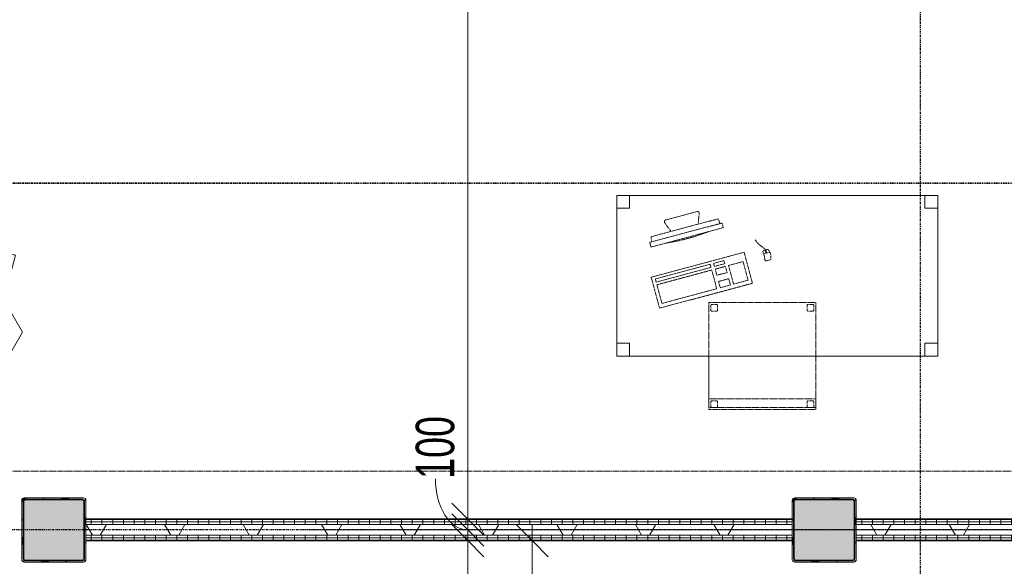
# Model space of a CAD drawing. Header units: millimetres. Extents: x -80560 to 110805, y -11020 to 52719.
# Tile 53 of 182: x 36085 to 40686, y 22430 to 24983. Entities that reach past the tile are written whole.
import ezdxf

# ---------------------------------------------------------------- set-up
doc = ezdxf.new("R2010")
doc.units = ezdxf.units.MM
for name, pattern in [('CENTER2', [20, 8, -4, 4, -4]), ('DASHDOT2', [8, 4, -2, 0, -2]), ('DASHED2', [6, 4, -2]), ('DASHED2-1', [3, 2, -1])]:
    doc.linetypes.add(name, pattern=pattern)
for name, color, linetype, lineweight in [('A-ANNO-DIMS', 211, 'Continuous', 9), ('A-ANNO-DIMS-100', 211, 'Continuous', 9), ('A-DETL-HDLN', 90, 'DASHED2', 18), ('A-FLOR-OVHD', 1, 'DASHED2-1', 18), ('A-GENM', 13, 'Continuous', 18), ('A-WALL', 113, 'Continuous', 35), ('A-WALL-PATT', 111, 'Continuous', 35), ('G-ANNO-SYMB', 111, 'Continuous', 9), ('I-FURN', 30, 'Continuous', 18), ('I-WALL', 2, 'Continuous', 18), ('S-COLS', 52, 'Continuous', 18), ('S-GRID', 1, 'Continuous', 9)]:
    doc.layers.add(name, color=color, linetype=linetype, lineweight=lineweight)
doc.styles.add('Arial_6', font='arial.ttf', dxfattribs={"width": 0.7, "height": 180})
doc.dimstyles.new('n3o_1_8', dxfattribs={"dimscale": 304.8, "dimtxt": 183.646692, "dimasz": 0.492126, "dimexe": 0.246063, "dimexo": 0.0625, "dimgap": 0.032808, "dimtad": 1, "dimdec": 0, "dimdsep": 46, "dimtxsty": 'Arial_6', "dimblk1": 'OBLIQUE', "dimblk2": 'OBLIQUE', "dimsah": 1, "dimcen": 0.09, "dimdle": 0.246063, "dimazin": 0, "dimtfac": 1, "dimtdec": 4, "dimtix": 1, "dimtmove": 0, "dimatfit": 3, "dimfxl": 0.246063, "dimfxlon": 1, "dimtvp": 1, "dimtolj": 1, "dimtzin": 0, "dimarcsym": 2})
doc.dimstyles.new('n3o_1_8_1', dxfattribs={"dimscale": 304.8, "dimtxt": 183.646692, "dimasz": 0.492126, "dimexe": 0.246063, "dimexo": 0.0625, "dimgap": 0.032808, "dimtad": 1, "dimdec": 0, "dimdsep": 46, "dimtxsty": 'Arial_6', "dimblk1": 'OBLIQUE', "dimblk2": 'OBLIQUE', "dimsah": 1, "dimcen": 0.09, "dimdle": 0.246063, "dimazin": 0, "dimtfac": 1, "dimtdec": 4, "dimtix": 1, "dimtmove": 1, "dimatfit": 3, "dimfxl": 0.246063, "dimfxlon": 1, "dimtvp": 1, "dimtolj": 1, "dimtzin": 0, "dimarcsym": 2})
doc.dimstyles.new('n3o_1_8_3', dxfattribs={"dimscale": 304.8, "dimtxt": 183.646692, "dimasz": 0.492126, "dimexe": 0.246063, "dimexo": 0.0625, "dimgap": 0.032808, "dimtad": 1, "dimdec": 0, "dimdsep": 46, "dimtxsty": 'Arial_6', "dimblk1": 'OBLIQUE', "dimblk2": 'OBLIQUE', "dimsah": 1, "dimcen": 0.09, "dimdle": 0.246063, "dimazin": 0, "dimtfac": 1, "dimtdec": 4, "dimtix": 1, "dimtmove": 0, "dimatfit": 3, "dimfxl": 0.246063, "dimfxlon": 1, "dimtvp": 1, "dimtolj": 1, "dimtzin": 0, "dimarcsym": 2})
pattern_1 = [(90, (38619.82, 22550), (-50, 2e-13), [])]

# ---------------------------------------------------------------- blocks, each defined once
blk = doc.blocks.new('NLRS_28_SCO_UN_staalkolom koker betongevuld_gen_CGA - kolom A-1165258-DO_02 tweede verdieping')
at = {"layer": 'S-COLS', "lineweight": 5}
h = blk.add_hatch(dxfattribs=at)
h.set_pattern_fill('FP_161', color=256, style=0, pattern_type=2)
h.set_pattern_definition([(45, (-11350, -22600), (-99.99975, 99.99975), []), (45, (-11265, -22600), (-99.99975, 99.99975), []), (45, (-11260, -22600), (-99.99975, 99.99975), []), (45, (-11255, -22600), (-99.99975, 99.99975), []), (45, (-11250, -22600), (-99.99975, 99.99975), []), (45, (-11245, -22600), (-99.99975, 99.99975), []), (45, (-11240, -22600), (-99.99975, 99.99975), []), (45, (-11235, -22600), (-99.99975, 99.99975), [])])
h.paths.add_polyline_path([(-138, -150), (138, -150), (146.5, -146.5), (150, -138), (150, 138), (146.5, 146.5), (138, 150), (-138, 150), (-146.5, 146.5), (-150, 138), (-150, -138), (-146.5, -146.5)], flags=0)
h.paths.add_polyline_path([(134, -142), (-134, -142), (-139.7, -139.7), (-142, -134), (-142, 134), (-139.7, 139.7), (-134, 142), (134, 142), (139.7, 139.7), (142, 134), (142, -134), (139.7, -139.7)], flags=0)
at = {"layer": 'S-COLS', "lineweight": 9}
blk.add_hatch(color=256, dxfattribs=at).paths.add_polyline_path([(134, -142), (139.7, -139.7), (142, -134), (142, 134), (139.7, 139.7), (134, 142), (-134, 142), (-139.7, 139.7), (-142, 134), (-142, -134), (-139.7, -139.7), (-134, -142)], flags=0)
at = {"layer": 'S-COLS'}
for p, q in [((138, 150), (-138, 150)), ((-134, 142), (134, 142)), ((-150, 138), (-150, -138)), ((-142, -134), (-142, 134)), ((142, 134), (142, -134)), ((150, -138), (150, 138)), ((-138, -150), (138, -150)), ((134, -142), (-134, -142))]:
    blk.add_line(p, q, dxfattribs=at)
at = {"layer": 'S-COLS', "lineweight": 35}
for p, q in [((134, 142), (-134, 142)), ((-142, 134), (-142, -134)), ((142, -134), (142, 134)), ((-134, -142), (134, -142))]:
    blk.add_line(p, q, dxfattribs=at)
at = {"layer": 'S-COLS'}
for centre, radius, start, end in [((-138, 138), 12, 90, 180), ((-134, 134), 8, 90, 180), ((134, 134), 8, 0, 90), ((138, 138), 12, 0, 90), ((-138, -138), 12, 180, 270), ((-134, -134), 8, 180, 270), ((134, -134), 8, 270, 0), ((138, -138), 12, 270, 360)]:
    blk.add_arc(centre, radius, start, end, dxfattribs=at)
at = {"layer": 'S-COLS', "lineweight": 35}
for centre, start, end in [((-134, 134), 90, 180), ((134, 134), 360, 90), ((-134, -134), 180, 270), ((134, -134), 270, 360)]:
    blk.add_arc(centre, 8, start, end, dxfattribs=at)
blk = doc.blocks.new('NLRS_28_SCO_UN_staalkolom koker betongevuld_gen_CGA - kolom B-1199037-DO_02 tweede verdieping')
at = {"layer": 'S-COLS', "lineweight": 5}
h = blk.add_hatch(dxfattribs=at)
h.set_pattern_fill('FP_162', color=256, style=0, pattern_type=2)
h.set_pattern_definition([(45, (-14950, -22600), (-99.99975, 99.99975), []), (45, (-14865, -22600), (-99.99975, 99.99975), []), (45, (-14860, -22600), (-99.99975, 99.99975), []), (45, (-14855, -22600), (-99.99975, 99.99975), []), (45, (-14850, -22600), (-99.99975, 99.99975), []), (45, (-14845, -22600), (-99.99975, 99.99975), []), (45, (-14840, -22600), (-99.99975, 99.99975), []), (45, (-14835, -22600), (-99.99975, 99.99975), [])])
h.paths.add_polyline_path([(138, -150), (146.5, -146.5), (150, -138), (150, 138), (146.5, 146.5), (138, 150), (-138, 150), (-146.5, 146.5), (-150, 138), (-150, -138), (-146.5, -146.5), (-138, -150)], flags=0)
h.paths.add_polyline_path([(-134, -142), (-139.7, -139.7), (-142, -134), (-142, 134), (-139.7, 139.7), (-134, 142), (134, 142), (139.7, 139.7), (142, 134), (142, -134), (139.7, -139.7), (134, -142)], flags=0)
at = {"layer": 'S-COLS', "lineweight": 9}
blk.add_hatch(color=256, dxfattribs=at).paths.add_polyline_path([(134, -142), (139.7, -139.7), (142, -134), (142, 134), (139.7, 139.7), (134, 142), (-134, 142), (-139.7, 139.7), (-142, 134), (-142, -134), (-139.7, -139.7), (-134, -142)], flags=0)
at = {"layer": 'S-COLS'}
for p, q in [((138, 150), (-138, 150)), ((-134, 142), (134, 142)), ((-150, 138), (-150, -138)), ((-142, -134), (-142, 134)), ((142, 134), (142, -134)), ((150, -138), (150, 138)), ((-138, -150), (138, -150)), ((134, -142), (-134, -142))]:
    blk.add_line(p, q, dxfattribs=at)
at = {"layer": 'S-COLS', "lineweight": 35}
for p, q in [((134, 142), (-134, 142)), ((-142, 134), (-142, -134)), ((142, -134), (142, 134)), ((-134, -142), (134, -142))]:
    blk.add_line(p, q, dxfattribs=at)
at = {"layer": 'S-COLS'}
for centre, radius, start, end in [((-138, 138), 12, 90, 180), ((-134, 134), 8, 90, 180), ((134, 134), 8, 0, 90), ((138, 138), 12, 0, 90), ((-138, -138), 12, 180, 270), ((-134, -134), 8, 180, 270), ((134, -134), 8, 270, 0), ((138, -138), 12, 270, 360)]:
    blk.add_arc(centre, radius, start, end, dxfattribs=at)
at = {"layer": 'S-COLS', "lineweight": 35}
for centre, start, end in [((-134, 134), 90, 180), ((134, 134), 360, 90), ((-134, -134), 180, 270), ((134, -134), 270, 360)]:
    blk.add_arc(centre, 8, start, end, dxfattribs=at)
blk = doc.blocks.new('19112_SW_LeonardoCollege_R2020_rvt-1-DO_02 tweede verdieping')
at = {"color": 9, "lineweight": 9}
for name, p in [('NLRS_28_SCO_UN_staalkolom koker betongevuld_gen_CGA - kolom A-1165258-DO_02 tweede verdieping', (11350, 22600)), ('NLRS_28_SCO_UN_staalkolom koker betongevuld_gen_CGA - kolom B-1199037-DO_02 tweede verdieping', (14950, 22600))]:
    blk.add_blockref(name, p, dxfattribs=at)
blk = doc.blocks.new('82_tafel1 - tafel 750x1500x700 2-30664861-DO_02 tweede verdieping')
at = {"layer": 'I-FURN', "linetype": 'DASHED2'}
for p, q in [((-750, -375), (-750, 375)), ((-750, 375), (750, 375)), ((750, 375), (-750, 375)), ((-750, 375), (-750, -375)), ((-750, 375), (-750, 315)), ((-690, 375), (-750, 375)), ((-690, 315), (-690, 375)), ((-690, 375), (690, 375)), ((-690, 375), (-690, 315)), ((690, 375), (690, 315)), ((690, 315), (690, 375)), ((750, 375), (690, 375)), ((750, 375), (750, -375)), ((750, -375), (750, 375)), ((750, 315), (750, 375)), ((-750, -315), (-750, 315)), ((-750, 315), (-690, 315)), ((-690, 315), (-750, 315)), ((690, 315), (750, 315)), ((750, 315), (690, 315)), ((750, 315), (750, -315)), ((-690, -315), (-750, -315)), ((-750, -315), (-690, -315)), ((-750, -315), (-750, -375)), ((-690, -375), (-690, -315)), ((-690, -315), (-690, -375)), ((750, -315), (690, -315)), ((690, -315), (690, -375)), ((690, -375), (690, -315)), ((690, -315), (750, -315)), ((750, -375), (750, -315)), ((750, -375), (-750, -375)), ((-750, -375), (750, -375)), ((-750, -375), (-690, -375)), ((690, -375), (-690, -375)), ((690, -375), (750, -375))]:
    blk.add_line(p, q, dxfattribs=at)
blk = doc.blocks.new('82_zitmeubel - stoel 500x500-30664856-DO_02 tweede verdieping')
at = {"layer": 'I-FURN', "linetype": 'DASHED2'}
for p, q in [((-192.1, 263), (-192.1, 13)), ((-192.1, 254.1), (-192.1, 263)), ((307.9, 263), (-192.1, 263)), ((307.9, 263), (-192.1, 263)), ((-192.1, 213), (-192.1, 254.1)), ((-192.1, 254.1), (307.9, 254.1)), ((-182.1, 252), (-182.1, 224)), ((-182.1, 224), (-182.1, 252)), ((-153.1, 253), (-181.1, 253)), ((-181.1, 253), (-153.1, 253)), ((-152.1, 224), (-152.1, 252)), ((-152.1, 252), (-152.1, 224)), ((267.9, 252), (267.9, 224)), ((267.9, 224), (267.9, 252)), ((296.9, 253), (268.9, 253)), ((268.9, 253), (296.9, 253)), ((297.9, 224), (297.9, 252)), ((297.9, 252), (297.9, 224)), ((307.9, 13), (307.9, 263)), ((307.9, 263), (307.9, 254.1)), ((307.9, 254.1), (307.9, 213)), ((-192.1, 13), (-192.1, 213)), ((-192.1, 213), (307.9, 213)), ((-181.1, 223), (-153.1, 223)), ((-153.1, 223), (-181.1, 223)), ((268.9, 223), (296.9, 223)), ((296.9, 223), (268.9, 223)), ((307.9, 213), (307.9, 13)), ((-192.1, 13), (-192.1, -237)), ((-192.1, -237), (-192.1, 13)), ((307.9, -237), (307.9, 13)), ((307.9, 13), (307.9, -237)), ((-182.1, -198), (-182.1, -226)), ((-182.1, -226), (-182.1, -198)), ((-153.1, -197), (-181.1, -197)), ((-181.1, -197), (-153.1, -197)), ((-181.1, -227), (-153.1, -227)), ((-153.1, -227), (-181.1, -227)), ((-152.1, -226), (-152.1, -198)), ((-152.1, -198), (-152.1, -226)), ((267.9, -198), (267.9, -226)), ((267.9, -226), (267.9, -198)), ((296.9, -197), (268.9, -197)), ((268.9, -197), (296.9, -197)), ((268.9, -227), (296.9, -227)), ((296.9, -227), (268.9, -227)), ((297.9, -226), (297.9, -198)), ((297.9, -198), (297.9, -226)), ((307.9, -237), (-192.1, -237)), ((307.9, -237), (-192.1, -237))]:
    blk.add_line(p, q, dxfattribs=at)
for centre, start, end in [((-181.1, 252), 90, 180), ((-181.1, 252), 90, 180), ((-153.1, 252), 0, 90), ((-153.1, 252), 0, 90), ((268.9, 252), 90, 180), ((268.9, 252), 90, 180), ((296.9, 252), 0, 90), ((296.9, 252), 0, 90), ((-181.1, 224), 180, 270), ((-181.1, 224), 180, 270), ((-153.1, 224), 270, 0), ((-153.1, 224), 270, 0), ((268.9, 224), 180, 270), ((268.9, 224), 180, 270), ((296.9, 224), 270, 0), ((296.9, 224), 270, 0), ((-181.1, -198), 90, 165), ((-181.1, -198), 90, 180), ((-181.1, -198), 165, 180), ((-181.1, -226), 180, 270), ((-181.1, -226), 180, 270), ((-153.1, -198), 0, 90), ((-153.1, -198), 0, 90), ((-153.1, -226), 270, 0), ((-153.1, -226), 270, 0), ((268.9, -198), 90, 180), ((268.9, -198), 90, 180), ((268.9, -226), 180, 270), ((268.9, -226), 180, 270), ((296.9, -198), 0, 90), ((296.9, -198), 0, 90), ((296.9, -226), 270, 0), ((296.9, -226), 270, 0)]:
    blk.add_arc(centre, 1, start, end, dxfattribs=at)
blk = doc.blocks.new('82_computer - std-30664858-DO_02 tweede verdieping')
at = {"layer": 'I-FURN', "linetype": 'DASHED2'}
for p, q in [((-98.4, 380), (-80.4, 332.7)), ((61.6, 390.8), (-90.9, 390.8)), ((50.9, 332.3), (69, 380)), ((-179.7, 308.7), (-177.2, 333)), ((-177.2, 333), (148, 332.1)), ((148, 332.1), (150.3, 308.7)), ((-189.7, 308.7), (-189.7, 286.2)), ((160.3, 308.7), (-189.7, 308.7)), ((-189.7, 286.2), (160.3, 286.2)), ((160.3, 286.2), (160.3, 308.7)), ((-225, 150), (-225, 0)), ((225, 150), (-225, 150)), ((225, 0), (225, 150)), ((-208.5, 136.9), (-208.5, 121.9)), ((56.6, 136.9), (-208.5, 136.9)), ((-208.5, 121.9), (56.6, 121.9)), ((-208.5, 109), (-208.5, 19)), ((56.6, 109), (-208.5, 109)), ((56.6, 121.9), (56.6, 136.9)), ((56.6, 19), (56.6, 109)), ((73.4, 136.9), (73.4, 121.9)), ((123.4, 136.9), (73.4, 136.9)), ((73.4, 121.9), (123.4, 121.9)), ((73.4, 109), (73.4, 79)), ((123.4, 109), (73.4, 109)), ((123.4, 121.9), (123.4, 136.9)), ((123.4, 79), (123.4, 109)), ((138.4, 109), (138.4, 19)), ((208.4, 109), (138.4, 109)), ((208.4, 19), (208.4, 109)), ((340.9, 118.9), (310.5, 118.9)), ((330.8, 134.6), (316.4, 134.6)), ((321.6, 131.6), (321.6, 121.9)), ((325.5, 131.6), (321.6, 131.6)), ((321.6, 121.9), (325.5, 121.9)), ((323.6, 131.6), (323.6, 134.6)), ((323.6, 118.9), (323.6, 121.9)), ((325.5, 121.9), (325.5, 131.6)), ((73.4, 79), (123.4, 79)), ((73.4, 49), (73.4, 19)), ((123.4, 49), (73.4, 49)), ((123.4, 19), (123.4, 49)), ((316.4, 84.6), (330.8, 84.6)), ((-225, 0), (225, 0)), ((-208.5, 19), (56.6, 19)), ((73.4, 19), (123.4, 19)), ((138.4, 19), (208.4, 19))]:
    blk.add_line(p, q, dxfattribs=at)
for centre, radius, start, end in [((-90.9, 382.8), 8, 90, 200.814), ((61.6, 382.8), 8, 339.186, 90), ((-14.7, 1180.4), 900.1, 263.4513, 276.5487), ((316.4, 126.6), 8, 90, 180), ((261.6, 109.6), 49.8, 340.0126, 19.9874), ((316.4, 92.6), 8, 180, 270), ((330.8, 126.6), 8, 0, 90), ((330.8, 92.6), 8, 270, 360), ((292, 109.6), 49.8, 340.0126, 19.9874)]:
    blk.add_arc(centre, radius, start, end, dxfattribs=at)
blk.add_open_spline([(290.2, 192.8), (295.7, 164.5), (318.8, 151.1), (323.6, 134.6)], degree=3, dxfattribs=at)
blk = doc.blocks.new('Mobility Plan Swing v2 - Mobility Plan Swing v2-33586372-DO_02 tweede verdieping')
at = {"layer": 'A-GENM'}
for p, q in [((-414.5, 0), (359, -207.2)), ((-414.5, 0), (0, -239.3)), ((0, -239.3), (414.5, 0)), ((414.5, 0), (359, -207.2))]:
    blk.add_line(p, q, dxfattribs=at)
blk = doc.blocks.new('DIMBLOCK1-DO_02 tweede verdieping')
at = {"layer": 'A-ANNO-DIMS-100'}
for p, q in [((38179.5, 28900), (38104.5, 28975)), ((38104.5, 28900), (38254.5, 28900)), ((38179.5, 28900), (38104.5, 28900)), ((38179.5, 22525), (38179.5, 28900)), ((38179.5, 28900), (38254.5, 28825)), ((38179.5, 22600), (38104.5, 22675)), ((38104.5, 22600), (38254.5, 22600)), ((38179.5, 22600), (38104.5, 22600)), ((38179.5, 22600), (38254.5, 22525))]:
    blk.add_line(p, q, dxfattribs=at)
at = {"layer": 'A-ANNO-DIMS-100', "color": 0, "insert": (37935.8, 25557.9), "char_height": 180, "width": 461.094, "attachment_point": 1, "rotation": 90, "line_spacing_factor": 0.941778, "style": 'Arial_6'}
blk.add_mtext('6300', dxfattribs=at)
blk = doc.blocks.new('_Oblique')
at = {"color": 0, "linetype": 'ByBlock', "lineweight": -2}
blk.add_line((-0.5, -0.5), (0.5, 0.5), dxfattribs=at)
blk = doc.blocks.new('DIMBLOCK315-DO_02 tweede verdieping')
at = {"layer": 'A-ANNO-DIMS-100'}
for p, q in [((38179.5, 22550), (38104.5, 22625)), ((38104.5, 22550), (38254.5, 22550)), ((38179.5, 22550), (38104.5, 22550)), ((38179.5, 18150), (38179.5, 22550)), ((38179.5, 22550), (38254.5, 22475)), ((38179.5, 18150), (38104.5, 18225)), ((38104.5, 18150), (38254.5, 18150)), ((38179.5, 18150), (38104.5, 18150)), ((38179.5, 18150), (38254.5, 18075))]:
    blk.add_line(p, q, dxfattribs=at)
at = {"layer": 'A-ANNO-DIMS-100', "color": 0, "insert": (37935.8, 20157.9), "char_height": 180, "width": 461.094, "attachment_point": 1, "rotation": 90, "line_spacing_factor": 0.941778, "style": 'Arial_6'}
blk.add_mtext('4400', dxfattribs=at)
blk = doc.blocks.new('DIMBLOCK316-DO_02 tweede verdieping')
at = {"layer": 'A-ANNO-DIMS-100'}
for p, q in [((38179.5, 22650), (38104.5, 22725)), ((38104.5, 22650), (38254.5, 22650)), ((38179.5, 22650), (38104.5, 22650)), ((38179.5, 22550), (38179.5, 22650)), ((38179.5, 22650), (38254.5, 22575)), ((38179.5, 22550), (38104.5, 22625)), ((38104.5, 22550), (38254.5, 22550)), ((38179.5, 22550), (38104.5, 22550)), ((38179.5, 22550), (38254.5, 22475))]:
    blk.add_line(p, q, dxfattribs=at)
blk.add_ellipse((38179.5, 22838.5), major_axis=(0, 238.5), ratio=0.63436, start_param=1.570796, end_param=3.141593, dxfattribs=at)
at = {"layer": 'A-ANNO-DIMS-100', "color": 0, "insert": (37935.8, 22838.5), "char_height": 180, "width": 345.821, "attachment_point": 1, "rotation": 90, "line_spacing_factor": 0.941778, "style": 'Arial_6'}
blk.add_mtext('100', dxfattribs=at)
blk = doc.blocks.new('DIMBLOCK317-DO_02 tweede verdieping')
at = {"layer": 'A-ANNO-DIMS-100'}
for p, q in [((38179.5, 28850), (38104.5, 28925)), ((38104.5, 28850), (38254.5, 28850)), ((38179.5, 28850), (38104.5, 28850)), ((38179.5, 22650), (38179.5, 28850)), ((38179.5, 28850), (38254.5, 28775)), ((38179.5, 22650), (38104.5, 22725)), ((38104.5, 22650), (38254.5, 22650)), ((38179.5, 22650), (38104.5, 22650)), ((38179.5, 22650), (38254.5, 22575))]:
    blk.add_line(p, q, dxfattribs=at)
at = {"layer": 'A-ANNO-DIMS-100', "color": 0, "insert": (37935.8, 25557.9), "char_height": 180, "width": 461.094, "attachment_point": 1, "rotation": 90, "line_spacing_factor": 0.941778, "style": 'Arial_6'}
blk.add_mtext('6200', dxfattribs=at)
blk = doc.blocks.new('DIMBLOCK480-DO_02 tweede verdieping')
at = {"layer": 'A-ANNO-DIMS-100'}
for p, q in [((38479.5, 22550), (38404.5, 22625)), ((38479.5, 20350), (38479.5, 22625)), ((38404.5, 22550), (38554.5, 22550)), ((38479.5, 22550), (38404.5, 22550)), ((38479.5, 22550), (38554.5, 22475)), ((38479.5, 20350), (38404.5, 20425)), ((38554.5, 20350), (38404.5, 20350)), ((38479.5, 20350), (38554.5, 20275)), ((38479.5, 20350), (38554.5, 20350))]:
    blk.add_line(p, q, dxfattribs=at)
at = {"layer": 'A-ANNO-DIMS-100', "color": 0, "insert": (38235.8, 21257.9), "char_height": 180, "width": 461.094, "attachment_point": 1, "rotation": 90, "line_spacing_factor": 0.941778, "style": 'Arial_6'}
blk.add_mtext('2200', dxfattribs=at)

msp = doc.modelspace()

# ---------------------------------------------------------------- hatches: boundary and pattern name
at = {"layer": 'A-WALL-PATT', "lineweight": 18}
h = msp.add_hatch(dxfattribs=at)
h.set_pattern_fill('FP_104', color=256, angle=90, style=0, pattern_type=2)
h.set_pattern_definition(pattern_1)
h.paths.add_polyline_path([(41144.8, 22637.5), (41144.8, 22650), (39994.8, 22650), (39994.8, 22637.5), (40707.9, 22637.5)], flags=0)
h.paths.add_polyline_path([(39606.3, 22637.5), (39694.8, 22637.5), (39694.8, 22650), (36394.8, 22650), (36394.8, 22637.5), (39533.2, 22637.5)], flags=0)
h = msp.add_hatch(dxfattribs=at)
h.set_pattern_fill('FP_104', color=256, angle=90, style=0, pattern_type=2)
h.set_pattern_definition(pattern_1)
h.paths.add_polyline_path([(40707.9, 22625), (41157.3, 22625), (41157.3, 22637.5), (39994.8, 22637.5), (39994.8, 22625)], flags=0)
h.paths.add_polyline_path([(39593.8, 22625), (39694.8, 22625), (39694.8, 22637.5), (36394.8, 22636.8), (36394.8, 22625), (39533.2, 22625)], flags=0)
h = msp.add_hatch(dxfattribs=at)
h.set_pattern_fill('FP_2', color=256, style=0, pattern_type=2)
h.set_pattern_definition([(60, (24894.82, 0), (-274.963, 158.75), []), (120, (24894.82, 0), (-274.963, -158.75), [])])
h.paths.add_polyline_path([(40707.9, 22575), (41157.3, 22575), (41157.3, 22625), (39994.8, 22625), (39994.8, 22575)], flags=0)
h.paths.add_polyline_path([(39694.8, 22575), (39694.8, 22625), (36394.8, 22625), (36394.8, 22575), (39543.8, 22575)], flags=0)
h = msp.add_hatch(dxfattribs=at)
h.set_pattern_fill('FP_104', color=256, angle=90, style=0, pattern_type=2)
h.set_pattern_definition(pattern_1)
h.paths.add_polyline_path([(41144.8, 22562.5), (41157.3, 22562.5), (41157.3, 22575), (39994.8, 22575), (39994.8, 22562.5), (40707.9, 22562.5)], flags=0)
h.paths.add_polyline_path([(39694.8, 22562.5), (39694.8, 22575), (36394.8, 22574.3), (36394.8, 22562.5), (39533.2, 22562.5)], flags=0)
h = msp.add_hatch(dxfattribs=at)
h.set_pattern_fill('FP_104', color=256, angle=90, style=0, pattern_type=2)
h.set_pattern_definition(pattern_1)
h.paths.add_polyline_path([(39533.2, 22550), (39694.8, 22550), (39694.8, 22562.5), (36394.8, 22562.5), (36394.8, 22550), (37183.8, 22550)], flags=0)
h.paths.add_polyline_path([(41144.8, 22550), (41144.8, 22562.5), (39994.8, 22562.5), (39994.8, 22550), (40707.9, 22550)], flags=0)

# ---------------------------------------------------------------- linework, layer by layer
at = {"layer": 'A-DETL-HDLN'}
msp.add_line((34894.8, 22875), (46694.8, 22875), dxfattribs=at)
at = {"layer": 'A-FLOR-OVHD'}
for p, q in [((37444.8, 22600), (39844.8, 22600)), ((39844.8, 22600), (45694.8, 22600))]:
    msp.add_line(p, q, dxfattribs=at)
at = {"layer": 'A-WALL', "lineweight": 18}
for p, q in [((36394.8, 22637.5), (39694.8, 22637.5)), ((39994.8, 22637.5), (41157.3, 22637.5)), ((36394.8, 22625), (39694.8, 22625)), ((39994.8, 22625), (41157.3, 22625)), ((36394.8, 22575), (39694.8, 22575)), ((36394.8, 22562.5), (39694.8, 22562.5)), ((39994.8, 22575), (41157.3, 22575)), ((39994.8, 22562.5), (41157.3, 22562.5))]:
    msp.add_line(p, q, dxfattribs=at)
at = {"layer": 'G-ANNO-SYMB', "linetype": 'DASHDOT2', "lineweight": 35}
msp.add_line((34037.3, 24220.1), (90414.6, 24220.1), dxfattribs=at)
at = {"layer": 'I-WALL', "lineweight": 35}
for p, q in [((39694.8, 22650), (36394.8, 22650)), ((41144.8, 22650), (39994.8, 22650)), ((36394.8, 22550), (39694.8, 22550)), ((39994.8, 22550), (41144.8, 22550))]:
    msp.add_line(p, q, dxfattribs=at)
at = {"layer": 'S-GRID', "linetype": 'CENTER2', "lineweight": 25}
for p, q in [((40294.8, 4383.3), (40294.8, 52119.1)), ((110204.9, 22600), (29945.3, 22600))]:
    msp.add_line(p, q, dxfattribs=at)

# ---------------------------------------------------------------- block references
at = {"color": 250, "lineweight": 5}
msp.add_blockref('19112_SW_LeonardoCollege_R2020_rvt-1-DO_02 tweede verdieping', (24894.8, 0), dxfattribs=at)
at = {"layer": 'A-GENM', "rotation": 89.9999999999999}
msp.add_blockref('Mobility Plan Swing v2 - Mobility Plan Swing v2-33586372-DO_02 tweede verdieping', (35858.8, 23524.5), dxfattribs=at)
at = {"layer": 'I-FURN', "linetype": 'DASHED2'}
msp.add_blockref('82_tafel1 - tafel 750x1500x700 2-30664861-DO_02 tweede verdieping', (39625, 23787.5), dxfattribs=at)
for name, p, rotation in [('82_computer - std-30664858-DO_02 tweede verdieping', (39292.4, 23694), 14.99999999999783), ('82_zitmeubel - stoel 500x500-30664856-DO_02 tweede verdieping', (39613.4, 23425.5), 180)]:
    msp.add_blockref(name, p, dxfattribs=dict(at, rotation=rotation))

# ---------------------------------------------------------------- dimensions: what is measured, and where the dimension line sits
at = {"layer": 'A-ANNO-DIMS'}
for base, p1, p2, dimstyle, override, picture, middle in [((38179.5, 28900), (38104.5, 22600), (38104.5, 28900), 'n3o_1_8', {"dimpost": '<>', "dimfxl": 6300}, 'DIMBLOCK1-DO_02 tweede verdieping', (38077.6, 25750)), ((38179.5, 28850), (38104.5, 22650), (38104.5, 28850), 'n3o_1_8_3', {"dimpost": '<>', "dimfxl": 6200}, 'DIMBLOCK317-DO_02 tweede verdieping', (38077.6, 25750)), ((38179.5, 22550), (38104.5, 18150), (38104.5, 22550), 'n3o_1_8_3', {"dimpost": '<>', "dimfxl": 4400}, 'DIMBLOCK315-DO_02 tweede verdieping', (38077.6, 20350)), ((38479.5, 22550), (38554.5, 20350), (38404.5, 22550), 'n3o_1_8_3', {"dimpost": '<>', "dimfxl": 2205.107707}, 'DIMBLOCK480-DO_02 tweede verdieping', (38377.6, 21450))]:
    dim = msp.add_linear_dim(base=base, p1=p1, p2=p2, angle=90, dimstyle=dimstyle, override=override, dxfattribs=at)
    dim.commit()
    dim.dimension.update_dxf_attribs({"geometry": picture, "text_midpoint": middle})
dim = msp.add_linear_dim(base=(38179.5, 22650), p1=(38104.5, 22550), p2=(38104.5, 22650), angle=90, dimstyle='n3o_1_8_1', override={"dimpost": '<>', "dimfxl": 100}, dxfattribs=at)
dim.commit()
dim.dimension.update_dxf_attribs({"geometry": 'DIMBLOCK316-DO_02 tweede verdieping', "text_midpoint": (38055.8, 23011.4), "dimtype": 160, "text_rotation": 90})

doc.saveas('drawing.dxf')
